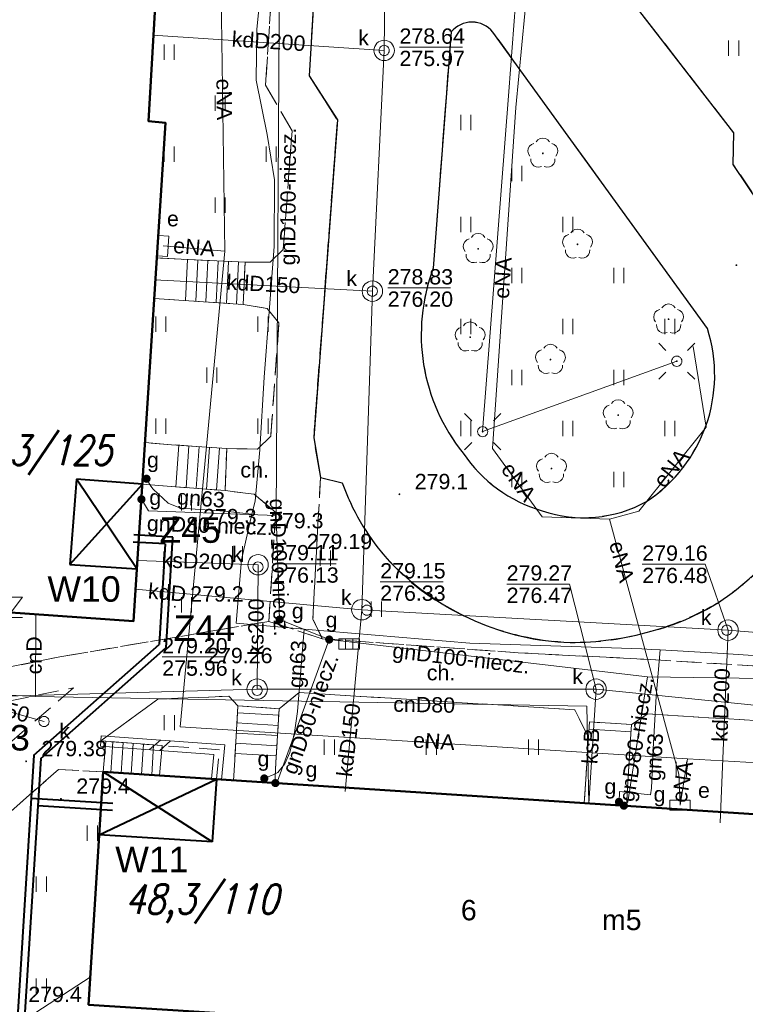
# Model space of a CAD drawing. Extents: x 0 to 6568752, y 0 to 5584302.
# Tile 55 of 74: x 6568411 to 6568446, y 5584114 to 5584162. Entities that reach past the tile are written whole.
import ezdxf
from ezdxf.enums import TextEntityAlignment as Align

# ---------------------------------------------------------------- set-up
doc = ezdxf.new("R2010")
doc.units = 0
doc.header["$PDSIZE"] = 0.75
for name, pattern in [('GAK', [3.5, 2, -0.7, 0.1, -0.7]), ('PRZER2-1', [1.5, 1, -0.5]), ('PRZER3-1', [2, 1.5, -0.5])]:
    doc.linetypes.add(name, pattern=pattern)
doc.layers.get('0').update_dxf_attribs({"linetype": 'CONTINUOUS'})
doc.layers.get('Defpoints').update_dxf_attribs({"linetype": 'CONTINUOUS'})
for name, color, linetype, lineweight in [('alarm', 51, 'CONTINUOUS', 50), ('EGBS', 7, 'CONTINUOUS', 18), ('EGBU', 7, 'CONTINUOUS', 50), ('EGBU_O', 7, 'CONTINUOUS', 50), ('GEPADR_O', 7, 'CONTINUOUS', 18), ('GEPPHC', 7, 'CONTINUOUS', 18), ('GUPPRZ_O', 7, 'CONTINUOUS', 18), ('OTDN', 7, 'CONTINUOUS', 18), ('OTKC', 7, 'CONTINUOUS', 18), ('OTKC_O', 7, 'CONTINUOUS', 18), ('OTKJ', 7, 'CONTINUOUS', 18), ('OTKK', 7, 'CONTINUOUS', 25), ('OTRN', 7, 'CONTINUOUS', 13), ('OTRN_O', 7, 'CONTINUOUS', 13), ('OTRS', 7, 'CONTINUOUS', 13), ('OTRS_O', 7, 'CONTINUOUS', 13), ('OTZT', 7, 'CONTINUOUS', 18), ('ramka sekcji', 7, 'CONTINUOUS', 18), ('siec', 7, 'GAK', 70), ('SUEO', 7, 'CONTINUOUS', 18), ('SUPK', 7, 'CONTINUOUS', 18), ('SUPW', 7, 'CONTINUOUS', 18), ('SUPW_O', 7, 'CONTINUOUS', 18)]:
    doc.layers.add(name, color=color, linetype=linetype, lineweight=lineweight)
for name, color, linetype, lineweight, true_color in [('OTZL', 7, 'CONTINUOUS', 18, 0x008000), ('SUCP', 7, 'CONTINUOUS', 18, 0xd200d2), ('SUCP_O', 7, 'CONTINUOUS', 18, 0xd200d2), ('SUEP', 1, 'CONTINUOUS', 18, 0xff0000), ('SUEP_O', 1, 'CONTINUOUS', 18, 0xff0000), ('SUES', 1, 'CONTINUOUS', 18, 0xff0000), ('SUES_O', 1, 'CONTINUOUS', 18, 0xff0000), ('SUGP', 7, 'CONTINUOUS', 18, 0xbfbf00), ('SUGP_O', 7, 'CONTINUOUS', 18, 0xbfbf00), ('SUGW', 7, 'CONTINUOUS', 18, 0xbfbf00), ('SUGW_O', 7, 'CONTINUOUS', 18, 0xbfbf00), ('SUKK', 7, 'CONTINUOUS', 18, 0x803300), ('SUKP', 7, 'CONTINUOUS', 18, 0x803300), ('SUKP_O', 7, 'CONTINUOUS', 18, 0x803300), ('SUKS', 7, 'CONTINUOUS', 18, 0x803300), ('SUKS_O', 7, 'CONTINUOUS', 18, 0x803300), ('SUTP', 7, 'CONTINUOUS', 18, 0xff9100)]:
    doc.layers.add(name, color=color, linetype=linetype, lineweight=lineweight, true_color=true_color)
doc.styles.add('Arial', font='arial.ttf')
doc.styles.add('GEO-INFO', font='arial.ttf')
doc.styles.add('UZBROJENIE', font='SIMPLEX.shx', dxfattribs={"width": 0.8, "oblique": 15.00003, "height": 0.9})
doc.dimstyles.get("Standard").update_dxf_attribs({"dimtxt": 0.18, "dimasz": 0.18, "dimexe": 0.18, "dimexo": 0.0625, "dimgap": 0.09, "dimtad": 0, "dimtih": 1, "dimtoh": 1, "dimdec": 4, "dimzin": 0, "dimdsep": 46, "dimtxsty": 'Standard', "dimcen": 0.09, "dimadec": 0, "dimazin": 0, "dimtfac": 1, "dimtdec": 4, "dimtofl": 0, "dimtmove": 0, "dimatfit": 3, "dimfxl": 0, "dimtolj": 1, "dimtzin": 0, "dimarcsym": 0})

# ---------------------------------------------------------------- blocks, each defined once
blk = doc.blocks.new('D_GSPRDL1')
blk.add_hatch(color=0).paths.add_polyline_path([(0, -0.045), (0.013906, -0.042798), (0.02645, -0.036406), (0.036406, -0.02645), (0.042798, -0.013906), (0.045, 0), (0.042798, 0.013906), (0.036406, 0.02645), (0.02645, 0.036406), (0.013906, 0.042798), (0, 0.045), (-0.013906, 0.042798), (-0.02645, 0.036406), (-0.036406, 0.02645), (-0.042798, 0.013906), (-0.045, 0), (-0.042798, -0.013906), (-0.036406, -0.02645), (-0.02645, -0.036406), (-0.013906, -0.042798)])
at = {"color": 0}
for points in [[(-0.324277, 0.563333), (-0.240553, 0.662679), (-0.127956, 0.727494), (0, 0.75), (0.127956, 0.727494), (0.240553, 0.662679), (0.324277, 0.563333)], [(-0.635969, -0.134326), (-0.70458, -0.024001), (-0.731429, 0.103115), (-0.713292, 0.231763), (-0.652348, 0.346501), (-0.55591, 0.433559), (-0.435555, 0.482485)], [(0.435555, 0.482485), (0.55591, 0.433559), (0.652348, 0.346501), (0.713292, 0.231763), (0.731429, 0.103115), (0.70458, -0.024001), (0.635969, -0.134326)], [(-0.068773, -0.646351), (-0.194901, -0.677512), (-0.324092, -0.663766), (-0.440839, -0.606763), (-0.531129, -0.513345), (-0.584125, -0.394725), (-0.593465, -0.265141)], [(0.593465, -0.265141), (0.584125, -0.394725), (0.531129, -0.513345), (0.440839, -0.606763), (0.324092, -0.663766), (0.194901, -0.677512), (0.068773, -0.646351)]]:
    blk.add_lwpolyline(points, dxfattribs=at)
blk = doc.blocks.new('D_GSPWPN1')
blk.add_hatch(color=0).paths.add_polyline_path([(-0.045, 0), (-0.043467, -0.011647), (-0.038971, -0.0225), (-0.03182, -0.03182), (-0.0225, -0.038971), (-0.011647, -0.043467), (0, -0.045), (0.011647, -0.043467), (0.0225, -0.038971), (0.03182, -0.03182), (0.038971, -0.0225), (0.043467, -0.011647), (0.045, 0), (0.043467, 0.011647), (0.038971, 0.0225), (0.03182, 0.03182), (0.0225, 0.038971), (0.011647, 0.043467), (0, 0.045), (-0.011647, 0.043467), (-0.0225, 0.038971), (-0.03182, 0.03182), (-0.038971, 0.0225), (-0.043467, 0.011647)])
blk = doc.blocks.new('D_GSPWPS1')
blk.add_hatch(color=0).paths.add_polyline_path([(-0.045, 0), (-0.043467, -0.011647), (-0.038971, -0.0225), (-0.03182, -0.03182), (-0.0225, -0.038971), (-0.011647, -0.043467), (0, -0.045), (0.011647, -0.043467), (0.0225, -0.038971), (0.03182, -0.03182), (0.038971, -0.0225), (0.043467, -0.011647), (0.045, 0), (0.043467, 0.011647), (0.038971, 0.0225), (0.03182, 0.03182), (0.0225, 0.038971), (0.011647, 0.043467), (0, 0.045), (-0.011647, 0.043467), (-0.0225, 0.038971), (-0.03182, 0.03182), (-0.038971, 0.0225), (-0.043467, 0.011647)])
blk = doc.blocks.new('D_GUPESE1')
at = {"color": 0}
blk.add_lwpolyline([(-0.5, -0.25), (-0.5, 0.25), (0.5, 0.25), (0.5, -0.25)], close=True, dxfattribs=at)
blk = doc.blocks.new('D_GUPIWZ1_1')
at = {"color": 0}
blk.add_lwpolyline([(0, 0.25), (0.064705, 0.241481), (0.125, 0.216506), (0.176777, 0.176777), (0.216506, 0.125), (0.241481, 0.064705), (0.25, 0), (0.241481, -0.064705), (0.216506, -0.125), (0.176777, -0.176777), (0.125, -0.216506), (0.064705, -0.241481), (0, -0.25), (-0.064705, -0.241481), (-0.125, -0.216506), (-0.176777, -0.176777), (-0.216506, -0.125), (-0.241481, -0.064705), (-0.25, 0), (-0.241481, 0.064705), (-0.216506, 0.125), (-0.176777, 0.176777), (-0.125, 0.216506), (-0.064705, 0.241481)], close=True, dxfattribs=at)
blk = doc.blocks.new('D_GUPKKS1')
at = {"color": 0}
blk.add_lwpolyline([(0.5, -0.25), (-0.5, -0.25), (-0.5, 0.25), (0.5, 0.25)], close=True, dxfattribs=at)
for points in [[(-0.175, -0.25), (-0.175, 0.25)], [(0.175, -0.25), (0.175, 0.25)]]:
    blk.add_lwpolyline(points, dxfattribs=at)
blk = doc.blocks.new('D_GUPKSD1_1')
at = {"color": 0}
blk.add_lwpolyline([(0, 0.25), (0.064705, 0.241481), (0.125, 0.216506), (0.176777, 0.176777), (0.216506, 0.125), (0.241481, 0.064705), (0.25, 0), (0.241481, -0.064705), (0.216506, -0.125), (0.176777, -0.176777), (0.125, -0.216506), (0.064705, -0.241481), (0, -0.25), (-0.064705, -0.241481), (-0.125, -0.216506), (-0.176777, -0.176777), (-0.216506, -0.125), (-0.241481, -0.064705), (-0.25, 0), (-0.241481, 0.064705), (-0.216506, 0.125), (-0.176777, 0.176777), (-0.125, 0.216506), (-0.064705, 0.241481)], close=True, dxfattribs=at)
blk = doc.blocks.new('D_GUPGZA1')
blk.add_hatch(color=0).paths.add_polyline_path([(-0.2, 0), (-0.193185, -0.051764), (-0.173205, -0.1), (-0.141421, -0.141421), (-0.1, -0.173205), (-0.051764, -0.193185), (0, -0.2), (0.051764, -0.193185), (0.1, -0.173205), (0.141421, -0.141421), (0.173205, -0.1), (0.193185, -0.051764), (0.2, 0), (0.193185, 0.051764), (0.173205, 0.1), (0.141421, 0.141421), (0.1, 0.173205), (0.051764, 0.193185), (0, 0.2), (-0.051764, 0.193185), (-0.1, 0.173205), (-0.141421, 0.141421), (-0.173205, 0.1), (-0.193185, 0.051764)])
blk = doc.blocks.new('D_GEPPHC1')
at = {"color": 0}
blk.add_lwpolyline([(-0.375, 0.5), (0.375, 0.5), (-0.375, -0.5), (0.375, -0.5)], dxfattribs=at)
blk = doc.blocks.new('D_ODTN_1')
at = {"color": 0}
for points in [[(-0.5, -0.25), (0, 0.25)], [(0, -0.25), (0.5, 0.25)]]:
    blk.add_lwpolyline(points, dxfattribs=at)
blk = doc.blocks.new('D_GSLDSO2')
at = {"color": 0}
blk.add_lwpolyline([(0, 0.25), (0, -0.25)], dxfattribs=at)
blk = doc.blocks.new('D_GUPELA2')
blk.add_hatch(color=0).paths.add_polyline_path([(-0.001087, 0.044987), (0.011881, 0.043403), (0.021281, 0.03965), (0.030065, 0.033482), (0.038133, 0.023893), (0.043117, 0.012881), (0.044986, 0.001113), (0.044323, -0.007777), (0.040557, -0.019497), (0.033417, -0.030138), (0.024849, -0.037517), (0.013788, -0.042836), (0.002013, -0.044955), (-0.00982, -0.043916), (-0.020466, -0.040077), (-0.029541, -0.033946), (-0.036867, -0.025804), (-0.04187, -0.01649), (-0.04461, -0.005909), (-0.044532, 0.006476), (-0.041285, 0.017903), (-0.034764, 0.028574), (-0.024479, 0.03776), (-0.013449, 0.042943)])
at = {"color": 0}
for points in [[(-0.883883, 0.883883), (-0.53033, 0.53033)], [(0.883883, 0.883883), (0.53033, 0.53033)], [(-0.883883, -0.883883), (-0.53033, -0.53033)], [(0.883883, -0.883883), (0.53033, -0.53033)]]:
    blk.add_lwpolyline(points, dxfattribs=at)
blk = doc.blocks.new('D_GUPELA1')
at = {"color": 0}
blk.add_lwpolyline([(0, 0.25), (0.064705, 0.241481), (0.125, 0.216506), (0.176777, 0.176777), (0.216506, 0.125), (0.241481, 0.064705), (0.25, 0), (0.241481, -0.064705), (0.216506, -0.125), (0.176777, -0.176777), (0.125, -0.216506), (0.064705, -0.241481), (0, -0.25), (-0.064705, -0.241481), (-0.125, -0.216506), (-0.176777, -0.176777), (-0.216506, -0.125), (-0.241481, -0.064705), (-0.25, 0), (-0.241481, 0.064705), (-0.216506, 0.125), (-0.176777, 0.176777), (-0.125, 0.216506), (-0.064705, 0.241481)], close=True, dxfattribs=at)
blk = doc.blocks.new('D_GSSUTR1')
at = {"color": 0}
for points in [[(-0.25666, 0.36165), (-0.25666, -0.38835)], [(0.24334, -0.38835), (0.24334, 0.36165)]]:
    blk.add_lwpolyline(points, dxfattribs=at)
blk = doc.blocks.new('*D45')
at = {"layer": 'Defpoints', "color": 0}
for p in [(6568647.5, 5584150), (6568650, 5584150), (0, 0)]:
    blk.add_point(p, dxfattribs=at)
at = {"layer": 'ramka sekcji', "color": 0, "lineweight": -2}
blk.add_line((6568649.938, 5584150), (6568647.5, 5584150), dxfattribs=at)
at = {"layer": 'ramka sekcji', "color": 0, "insert": (6568644.106, 5584150), "char_height": 0.75, "attachment_point": 5, "style": 'GEO-INFO'}
blk.add_mtext('\\A1;5584150.0000', dxfattribs=at)
blk = doc.blocks.new('*D46')
at = {"layer": 'Defpoints', "color": 0}
for p in [(6568650, 5584152.5), (6568650, 5584150), (0, 0)]:
    blk.add_point(p, dxfattribs=at)
at = {"layer": 'ramka sekcji', "color": 0, "lineweight": -2}
blk.add_line((6568650, 5584150.062), (6568650, 5584152.5), dxfattribs=at)
at = {"layer": 'ramka sekcji', "color": 0, "insert": (6568650, 5584155.896), "char_height": 0.75, "attachment_point": 5, "rotation": 90, "style": 'GEO-INFO'}
blk.add_mtext('\\A1;6568650.0000', dxfattribs=at)

msp = doc.modelspace()

# ---------------------------------------------------------------- linework, layer by layer
at = {"layer": 'EGBS', "linetype": 'Continuous', "lineweight": 18, "elevation": 10.18}
for points in [[(6568421.88, 5584147.87), (6568421.97, 5584149.94), (6568418.83, 5584150.09), (6568417.64733, 5584150.16081), (6568417.5202, 5584148.17001), (6568418.73, 5584148.09)], [(6568420.99, 5584138.75), (6568421.07, 5584140.81), (6568418.37, 5584141), (6568417.06875, 5584141.10014), (6568416.93848, 5584139.06003), (6568418.16, 5584138.96)], [(6568421.62, 5584128.2), (6568423.64, 5584128.06), (6568423.48, 5584125.42), (6568423.4205, 5584124.41527), (6568421.39989, 5584124.5463), (6568421.46, 5584125.53)], [(6568438.85, 5584127.41), (6568440.91, 5584127.28), (6568440.86, 5584126.56), (6568440.73, 5584124.48), (6568440.66126, 5584123.29731), (6568438.57906, 5584123.43233), (6568438.66, 5584124.61), (6568438.79, 5584126.67)], [(6568417.9, 5584126.25), (6568417.77026, 5584124.78166), (6568415.02, 5584124.96), (6568415.15, 5584126.46)]]:
    msp.add_lwpolyline(points, close=True, dxfattribs=at)
for points in [[(6568419.15142, 5584150.07465), (6568419.05553, 5584148.06726)], [(6568419.65085, 5584150.05079), (6568419.55444, 5584148.03242)], [(6568420.15028, 5584150.02693), (6568420.05334, 5584147.99758)], [(6568420.64972, 5584150.00307), (6568420.55225, 5584147.96273)], [(6568421.14915, 5584149.97921), (6568421.05115, 5584147.92789)], [(6568421.64858, 5584149.95535), (6568421.55006, 5584147.89304)], [(6568418.72247, 5584140.9752), (6568418.57847, 5584138.92895)], [(6568419.22123, 5584140.9401), (6568419.0771, 5584138.89195)], [(6568419.72, 5584140.905), (6568419.57574, 5584138.85495)], [(6568420.21877, 5584140.8699), (6568420.07437, 5584138.81794)], [(6568420.71753, 5584140.8348), (6568420.573, 5584138.78094)], [(6568423.6205, 5584127.73817), (6568421.59966, 5584127.86064)], [(6568423.59025, 5584127.23908), (6568421.56976, 5584127.36154)], [(6568440.885, 5584126.92), (6568438.82189, 5584127.06327)], [(6568423.56, 5584126.74), (6568421.53985, 5584126.86243)], [(6568415.39723, 5584124.93554), (6568415.49437, 5584126.4337)], [(6568415.89618, 5584124.90318), (6568415.99296, 5584126.39563)], [(6568416.39513, 5584124.87083), (6568416.49154, 5584126.35756)], [(6568416.89408, 5584124.83848), (6568416.99012, 5584126.31948)], [(6568417.39304, 5584124.80612), (6568417.4887, 5584126.28141)], [(6568423.52975, 5584126.24092), (6568421.50994, 5584126.36333)], [(6568423.4995, 5584125.74183), (6568421.48003, 5584125.86422)]]:
    msp.add_lwpolyline(points, dxfattribs=at)
at = {"layer": 'EGBU', "linetype": 'Continuous', "lineweight": 50, "elevation": 10.18}
for points in [[(6568408.12, 5584194.31), (6568419.37, 5584193.7), (6568417.24, 5584156.85), (6568418.07, 5584156.78), (6568416.51, 5584132.35), (6568404.91, 5584133.16), (6568406.56, 5584157.63), (6568405.46, 5584157.66)], [(6568449.28, 5584120.19), (6568466.55, 5584119.12), (6568465.73, 5584107.6), (6568448.69, 5584108.65), (6568448.87, 5584111.35), (6568414.3, 5584113.55), (6568415.02, 5584124.96), (6568449.41, 5584122.73)]]:
    msp.add_lwpolyline(points, close=True, dxfattribs=at)
at = {"layer": 'GUPPRZ_O', "linetype": 'Continuous', "lineweight": 13, "elevation": 10.8, "flags": 128}
for points in [[(6568429.53474, 5584160.48071), (6568432.61474, 5584160.48071)], [(6568428.95677, 5584148.6824), (6568432.03677, 5584148.6824)], [(6568423.35067, 5584135.15916), (6568426.43067, 5584135.15916)], [(6568445.63221, 5584131.90911), (6568444.51067, 5584135.13918), (6568441.43067, 5584135.13918)], [(6568428.58976, 5584134.27036), (6568431.66976, 5584134.27036)], [(6568439.16401, 5584129.01816), (6568437.86615, 5584134.16442), (6568434.78615, 5584134.16442)], [(6568417.91128, 5584130.59723), (6568420.99128, 5584130.59723)]]:
    msp.add_lwpolyline(points, dxfattribs=at)
at = {"layer": 'OTDN', "linetype": 'Continuous', "lineweight": 18, "elevation": 10.18}
for points in [[(6568414.91845, 5584126.72932), (6568420.98327, 5584126.28046), (6568420.81967, 5584124.57617)], [(6568414.88155, 5584126.23068), (6568420.43673, 5584125.81954), (6568420.32196, 5584124.62395)]]:
    msp.add_lwpolyline(points, dxfattribs=at)
at = {"layer": 'OTKC', "linetype": 'PRZER2-1', "lineweight": 18, "elevation": 10.18}
for points in [[(6568426.59, 5584183.83), (6568425.11, 5584159.08), (6568426.49, 5584156.92), (6568425.33, 5584141.34), (6568425.66, 5584139.39), (6568425.54, 5584137.08), (6568425.29, 5584132.45), (6568425.75, 5584131.49), (6568423.13, 5584132.34), (6568423.47, 5584137.68), (6568422.42, 5584138.57), (6568420.99, 5584138.75), (6568421.07, 5584140.81), (6568422.57, 5584140.78), (6568423.23, 5584141.41), (6568423.63, 5584146.98), (6568423.05, 5584147.67), (6568421.88, 5584147.87), (6568421.97, 5584149.94), (6568423.2, 5584149.95), (6568423.84, 5584150.56), (6568424.27, 5584156.38), (6568422.97, 5584158.63), (6568423.36, 5584164.5)], [(6568393.35, 5584126.66), (6568412.9, 5584130.6), (6568423.13, 5584132.34), (6568425.75, 5584131.49), (6568435.35, 5584130.8), (6568441.83, 5584130.47), (6568469.55, 5584128.76), (6568471.53, 5584130.13), (6568472.49, 5584131.76), (6568475.33, 5584135.1), (6568477.92, 5584134.87), (6568476.86, 5584117.88), (6568476.52, 5584112.51), (6568475.6, 5584099.68), (6568476.34, 5584098.98), (6568490.73, 5584112.75), (6568493.47, 5584112.5), (6568493.29, 5584110.18), (6568493.54, 5584110.16), (6568493.31, 5584108.77), (6568492.58, 5584108.67), (6568489.26, 5584077.14)], [(6568474.7, 5584123.83), (6568473.49, 5584125.74), (6568458.66, 5584126.8), (6568458.04, 5584125.93), (6568457.94, 5584123.35), (6568455.93, 5584123.49), (6568456.03, 5584126.25), (6568455.4, 5584126.96), (6568441.7, 5584127.8), (6568440.91, 5584127.28), (6568438.85, 5584127.41), (6568438.79, 5584126.67), (6568438.12, 5584128.01), (6568424.62, 5584128.85), (6568423.64, 5584128.06), (6568421.62, 5584128.2), (6568421.17, 5584128.67), (6568417.7, 5584128.53), (6568414.9, 5584126.48), (6568415.15, 5584126.46), (6568415.02, 5584124.96), (6568412.83, 5584125.08), (6568406.96, 5584119.93)]]:
    msp.add_lwpolyline(points, dxfattribs=at)
msp.add_lwpolyline([(6568413.57, 5584129.08), (6568385.38, 5584104.87), (6568386.76, 5584125.84), (6568392.74, 5584124.86)], close=True, dxfattribs=at)
at = {"layer": 'OTKJ', "linetype": 'PRZER3-1', "lineweight": 18, "elevation": 10.18}
msp.add_lwpolyline([(6568441.31, 5584162.24), (6568445.91, 5584156.29), (6568445.89, 5584154.74), (6568448.46, 5584150.9, -0.08767072), (6568450.35, 5584147.3, -0.11854254), (6568450.7, 5584141.59, -0.11667863), (6568448.32, 5584136.22, -0.0950463), (6568445.16, 5584133.27, -0.0630929), (6568441.87, 5584131.86, -0.08233911), (6568437.89, 5584131.31, -0.09394736), (6568433.22, 5584132.37, -0.21417363), (6568426.73, 5584139.13), (6568425.66, 5584139.39), (6568425.33, 5584141.34), (6568426.49, 5584156.92), (6568425.11, 5584159.08), (6568426.59, 5584183.83, 0.11287618)], format="xyb", dxfattribs=at)
msp.add_lwpolyline([(6568432.06, 5584161.23), (6568431.19, 5584149.65, 0.26522018), (6568432.65, 5584140.59, 0.17554007), (6568436.53, 5584137.76, 0.2125332), (6568441.64, 5584138.22, 0.33717254), (6568444.62, 5584146.69), (6568434.11, 5584161.22, 0.47621467)], format="xyb", close=True, dxfattribs=at)
at = {"layer": 'OTKK', "linetype": 'Continuous', "lineweight": 25, "elevation": 10.18}
msp.add_lwpolyline([(6568426.59, 5584183.83), (6568425.11, 5584159.08), (6568426.49, 5584156.92), (6568425.33, 5584141.34), (6568425.66, 5584139.39), (6568426.73, 5584139.13, 0.09173005), (6568428.82, 5584135.53, 0.1065408), (6568433.22, 5584132.37, 0.09842227), (6568437.89, 5584131.31, 0.07089431), (6568441.87, 5584131.86, 0.07847387), (6568445.16, 5584133.27, 0.0853365), (6568448.32, 5584136.22, 0.12180849), (6568450.7, 5584141.59, 0.21430713), (6568448.46, 5584150.9), (6568445.89, 5584154.74), (6568445.91, 5584156.29), (6568441.31, 5584162.24)], format="xyb", dxfattribs=at)
msp.add_lwpolyline([(6568432.06, 5584161.23), (6568431.19, 5584149.65, 0.26522018), (6568432.65, 5584140.59, 0.17554007), (6568436.53, 5584137.76, 0.2125332), (6568441.64, 5584138.22, 0.33717254), (6568444.62, 5584146.69), (6568434.11, 5584161.22, 0.47621467)], format="xyb", close=True, dxfattribs=at)
at = {"layer": 'OTZT', "color": 7, "linetype": 'PRZER2-1', "lineweight": 18, "elevation": 10.1}
for points in [[(6568471.53, 5584130.13), (6568469.55, 5584128.76), (6568441.83, 5584130.47), (6568435.35, 5584130.8), (6568425.75, 5584131.49), (6568425.29, 5584132.45), (6568425.54, 5584137.08), (6568425.66, 5584139.39), (6568426.73, 5584139.13, 0.09173005), (6568428.82, 5584135.53, 0.1065408), (6568433.22, 5584132.37, 0.09842227), (6568437.89, 5584131.31, 0.07089431), (6568441.87, 5584131.86, 0.07847387), (6568445.16, 5584133.27, 0.0853365), (6568448.32, 5584136.22, 0.12180849), (6568450.7, 5584141.59, 0.21430713), (6568448.46, 5584150.9), (6568445.89, 5584154.74), (6568445.91, 5584156.29), (6568441.31, 5584162.24), (6568439.02, 5584162.95), (6568434.84, 5584168.25), (6568435.75, 5584181.1), (6568437.76, 5584180.94)], [(6568432.06, 5584161.23), (6568431.19, 5584149.65, 0.26522018), (6568432.65, 5584140.59, 0.17554007), (6568436.53, 5584137.76, 0.2125332), (6568441.64, 5584138.22, 0.33717254), (6568444.62, 5584146.69), (6568434.11, 5584161.22, 0.47621467)]]:
    msp.add_lwpolyline(points, format="xyb", close=True, dxfattribs=at)
for points in [[(6568417.77345, 5584165.66987), (6568418.82, 5584165.63), (6568421.93, 5584165.45), (6568422.87, 5584165.31), (6568423.36, 5584164.5), (6568422.97, 5584158.63), (6568424.27, 5584156.38), (6568423.84, 5584150.56), (6568423.2, 5584149.95), (6568421.97, 5584149.94), (6568418.83, 5584150.09), (6568417.64733, 5584150.16081), (6568418.07, 5584156.78), (6568417.24, 5584156.85)], [(6568417.5202, 5584148.17001), (6568418.73, 5584148.09), (6568421.88, 5584147.87), (6568423.05, 5584147.67), (6568423.63, 5584146.98), (6568423.23, 5584141.41), (6568422.57, 5584140.78), (6568421.07, 5584140.81), (6568418.37, 5584141), (6568417.06875, 5584141.10014)], [(6568413.57, 5584129.08), (6568385.38, 5584104.87), (6568386.76, 5584125.84), (6568392.74, 5584124.86)], [(6568415.15, 5584126.46), (6568414.9, 5584126.48), (6568417.7, 5584128.53), (6568421.17, 5584128.67), (6568421.62, 5584128.2), (6568421.46, 5584125.53), (6568421.39989, 5584124.5463), (6568420.57082, 5584124.60006), (6568420.71, 5584126.05), (6568417.9, 5584126.25)], [(6568423.4205, 5584124.41527), (6568423.48, 5584125.42), (6568423.64, 5584128.06), (6568424.62, 5584128.85), (6568438.12, 5584128.01), (6568438.79, 5584126.67), (6568438.66, 5584124.61), (6568438.57906, 5584123.43233)], [(6568440.66126, 5584123.29731), (6568440.73, 5584124.48), (6568440.86, 5584126.56), (6568440.91, 5584127.28), (6568441.7, 5584127.8), (6568455.4, 5584126.96), (6568456.03, 5584126.25), (6568455.93, 5584123.49), (6568455.81, 5584120.9), (6568455.73842, 5584119.78985), (6568449.28, 5584120.19), (6568449.41, 5584122.73)]]:
    msp.add_lwpolyline(points, close=True, dxfattribs=at)
for points in [[(6568404.91, 5584133.16), (6568416.51, 5584132.35), (6568416.93848, 5584139.06003), (6568418.16, 5584138.96), (6568420.99, 5584138.75), (6568422.42, 5584138.57), (6568423.47, 5584137.68), (6568423.13, 5584132.34), (6568412.9, 5584130.6), (6568393.35, 5584126.66)], [(6568406.96, 5584119.93), (6568412.83, 5584125.08), (6568415.02, 5584124.96), (6568414.3, 5584113.55)]]:
    msp.add_lwpolyline(points, dxfattribs=at)
at = {"layer": 'siec', "linetype": 'ByBlock', "lineweight": 40}
for p, q in [((6568413.71774, 5584139.31714), (6568413.38301, 5584135.12398)), ((6568416.93848, 5584139.06003), (6568413.71774, 5584139.31714)), ((6568416.67372, 5584134.91385), (6568413.71774, 5584139.31714)), ((6568413.38301, 5584135.12398), (6568416.93848, 5584139.06003)), ((6568418.05267, 5584136.13263), (6568416.49004, 5584136.22783)), ((6568418.42331, 5584136.4607), (6568416.51132, 5584136.57719)), ((6568418.42065, 5584136.46086), (6568418.09315, 5584131.04166)), ((6568418.05267, 5584136.13263), (6568417.75261, 5584131.2077)), ((6568413.38301, 5584135.12398), (6568416.67372, 5584134.91385)), ((6568411.62505, 5584125.78666), (6568417.75261, 5584131.2077)), ((6568411.96032, 5584125.61597), (6568418.09315, 5584131.04166)), ((6568411.62505, 5584125.78666), (6568409.60787, 5584093.67013)), ((6568411.96032, 5584125.61597), (6568409.97475, 5584094.00256)), ((6568414.82529, 5584121.87431), (6568420.57082, 5584124.60006)), ((6568420.3501, 5584121.52568), (6568415.02, 5584124.96)), ((6568420.57082, 5584124.60006), (6568420.3501, 5584121.52568)), ((6568415.49676, 5584123.41218), (6568411.49171, 5584123.66373)), ((6568415.47482, 5584123.06287), (6568411.81441, 5584123.29277)), ((6568420.3501, 5584121.52568), (6568414.82529, 5584121.87431))]:
    msp.add_line(p, q, dxfattribs=at)
at = {"layer": 'SUCP', "linetype": 'Continuous', "lineweight": 18, "elevation": 10.14}
for points in [[(6568411.70617, 5584128.6601), (6568411.71679, 5584132.6847)], [(6568411.70617, 5584128.6601), (6568407.88184, 5584128.85141), (6568408.07884, 5584130.32125), (6568388.7126, 5584131.32818), (6568387.91932, 5584124.66078), (6568375.11821, 5584123.70872), (6568373.90393, 5584116.85071), (6568371.61582, 5584116.91333)], [(6568411.70617, 5584128.6601), (6568438.71867, 5584128.1766), (6568438.81509, 5584123.41702)]]:
    msp.add_lwpolyline(points, dxfattribs=at)
at = {"layer": 'SUEP', "linetype": 'Continuous', "lineweight": 18, "elevation": 10.14}
for points in [[(6568437.44292, 5584180.58466), (6568435.23993, 5584157.53449), (6568434.09548, 5584140.80846), (6568436.51883, 5584137.45942), (6568439.82046, 5584137.35195)], [(6568436.53, 5584179.9), (6568434.89, 5584158.32), (6568433.61, 5584141.64), (6568443.12, 5584145.09)], [(6568420.75786, 5584165.3685), (6568420.97982, 5584150.48021)], [(6568420.97982, 5584150.48021), (6568417.95, 5584150.74)], [(6568420.97982, 5584150.48021), (6568418.79018, 5584127.1702), (6568443.65225, 5584125.60042)], [(6568439.82046, 5584137.35195), (6568441.25556, 5584137.74048), (6568444.56265, 5584141.86341), (6568443.92165, 5584145.81545)], [(6568439.82046, 5584137.35195), (6568443.22196, 5584124.84482), (6568443.28, 5584123.33)], [(6568443.65225, 5584125.60042), (6568443.28, 5584123.33)], [(6568443.65225, 5584125.60042), (6568455.08447, 5584124.95067), (6568467.94072, 5584120.1213), (6568467.86492, 5584111.3132), (6568468.91648, 5584111.22184), (6568469.64956, 5584113.15943), (6568480.30241, 5584111.9136), (6568488.37475, 5584111.7786), (6568495.46762, 5584111.36396), (6568497.43263, 5584111.14226)]]:
    msp.add_lwpolyline(points, dxfattribs=at)
at = {"layer": 'SUGP', "linetype": 'Continuous', "lineweight": 18, "elevation": 10.14}
for points in [[(6568424.22, 5584184.8), (6568423.76, 5584179.29), (6568423.11, 5584168.38), (6568422.82, 5584164.14), (6568422.54, 5584161.36), (6568422.51, 5584158.86), (6568423.05, 5584156.21), (6568423.41, 5584153.99), (6568423.39, 5584150.71), (6568422.91, 5584144.31), (6568422.69, 5584140.74), (6568422.47, 5584138.23), (6568422.3, 5584137.59), (6568421.79, 5584135.36), (6568421.54, 5584132.26), (6568424.86, 5584131.95), (6568432.98, 5584131.27), (6568441.41, 5584131), (6568441.9, 5584130.96), (6568442.31, 5584130.95), (6568445.39, 5584130.76), (6568457.36, 5584129.97), (6568458.83, 5584129.82)], [(6568424.57, 5584184.11), (6568424.58, 5584183.64), (6568423.87239, 5584179.17103), (6568423.66643, 5584167.2195), (6568423.49403, 5584137.53511), (6568423.66, 5584132.43)], [(6568417.35, 5584138.97), (6568417.14, 5584139.33)], [(6568422.3, 5584137.59), (6568420.98, 5584137.74), (6568418.81, 5584137.89), (6568418.2, 5584138.14), (6568417.46, 5584138.82), (6568417.35, 5584138.97)], [(6568423.49403, 5584137.53511), (6568417.2449, 5584137.75356), (6568416.89142, 5584138.32313)], [(6568423.66, 5584132.43), (6568426.09, 5584131.45)], [(6568424.86, 5584131.95), (6568424.54, 5584127.93), (6568424.39, 5584126.9), (6568424.16, 5584125.92), (6568423.91, 5584125.35), (6568423.57, 5584124.93), (6568423.38, 5584124.83)], [(6568426.09, 5584131.45), (6568423.56209, 5584124.50025), (6568423.45433, 5584124.41308)], [(6568426.09, 5584131.45), (6568441.69331, 5584129.6251), (6568458.55, 5584129.38)], [(6568442.31, 5584130.95), (6568442.11, 5584128.66), (6568441.97, 5584126.1), (6568441.88, 5584124.17)], [(6568441.69331, 5584129.6251), (6568440.72689, 5584123.48689), (6568440.52942, 5584123.30586)], [(6568423.38, 5584124.83), (6568422.91, 5584124.64)], [(6568441.88, 5584124.17), (6568441.84, 5584123.84), (6568440.32, 5584124), (6568440.29, 5584123.49)]]:
    msp.add_lwpolyline(points, dxfattribs=at)
at = {"layer": 'SUKP', "linetype": 'Continuous', "lineweight": 18, "elevation": 10.14}
for points in [[(6568445.63221, 5584131.90911), (6568427.68959, 5584132.91239), (6568428.20677, 5584148.52686), (6568428.78474, 5584160.32517), (6568429.02792, 5584181.22102)], [(6568417.45037, 5584161.06779), (6568428.78474, 5584160.32517)], [(6568417.53121, 5584149.07466), (6568428.20677, 5584148.52686)], [(6568416.69942, 5584135.31634), (6568422.60628, 5584135.11348)], [(6568422.60628, 5584135.11348), (6568422.56041, 5584129.02113)], [(6568416.58789, 5584133.91263), (6568427.68959, 5584132.91239)], [(6568426.87866, 5584123.99283), (6568427.68959, 5584132.91239)], [(6568445.25156, 5584122.471), (6568445.63221, 5584131.90911)], [(6568463.08995, 5584130.47681), (6568445.63221, 5584131.90911)], [(6568503.66204, 5584115.95698), (6568495.58998, 5584114.56325), (6568478.41041, 5584115.94153), (6568469.9913, 5584130.11594), (6568456.60287, 5584127.2528), (6568439.16401, 5584129.01816), (6568422.56041, 5584129.02113), (6568407.91032, 5584128.61621), (6568388.43, 5584114.48)], [(6568439.16401, 5584129.01816), (6568438.81509, 5584123.41702)], [(6568412.12, 5584127.43), (6568407.91032, 5584128.61621)]]:
    msp.add_lwpolyline(points, dxfattribs=at)
at = {"layer": 'SUPK', "linetype": 'Continuous', "lineweight": 18, "elevation": 10.14}
for points in [[(6568428.78474, 5584159.82517, -1), (6568428.78474, 5584160.82517, -1)], [(6568428.20677, 5584148.02686, -1), (6568428.20677, 5584149.02686, -1)], [(6568422.60628, 5584134.61348, -1), (6568422.60628, 5584135.61348, -1)], [(6568427.68959, 5584132.41239, -1), (6568427.68959, 5584133.41239, -1)], [(6568445.63221, 5584131.40911, -1), (6568445.63221, 5584132.40911, -1)], [(6568422.56041, 5584128.52113, -1), (6568422.56041, 5584129.52113, -1)], [(6568439.16401, 5584128.51816, -1), (6568439.16401, 5584129.51816, -1)]]:
    msp.add_lwpolyline(points, format="xyb", close=True, dxfattribs=at)
at = {"layer": 'SUTP', "linetype": 'Continuous', "lineweight": 18, "elevation": 10.14}
msp.add_lwpolyline([(6568403.06601, 5584107.54707), (6568414.38483, 5584114.89437)], dxfattribs=at)

# ---------------------------------------------------------------- block references
at = {"layer": 'GEPPHC', "linetype": 'Continuous', "lineweight": 18}
msp.add_blockref('D_GEPPHC1', (6568410.68395, 5584133.02605, 10.24), dxfattribs=at)
at = {"layer": 'OTDN', "linetype": 'Continuous', "lineweight": 18}
for name, p, rotation in [('D_GSLDSO2', (6568414.9, 5584126.48, 10.18), 355.767237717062), ('D_ODTN_1', (6568417.805, 5584126.265, 10.18), 355.767237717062), ('D_ODTN_1', (6568417.805, 5584126.265, 10.18), 355.767237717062), ('D_GSLDSO2', (6568420.57082, 5584124.60006, 10.18), 264.5167830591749)]:
    msp.add_blockref(name, p, dxfattribs=dict(at, rotation=rotation))
at = {"layer": 'OTRN', "linetype": 'Continuous', "lineweight": 13}
for p in [(6568446.04, 5584149.8, 10.08), (6568429.53, 5584138.57, 10.08), (6568419.16, 5584136.85, 10.08), (6568422.44, 5584136.65, 10.08), (6568418.53, 5584133.06, 10.08), (6568412.95, 5584123.64, 10.08)]:
    msp.add_blockref('D_GSPWPN1', p, dxfattribs=at)
at = {"layer": 'OTRS', "linetype": 'Continuous', "lineweight": 13}
for p in [(6568424.24, 5584135.63, 10.08), (6568419.36, 5584130.04, 10.08), (6568411.24, 5584125.48, 10.08)]:
    msp.add_blockref('D_GSPWPS1', p, dxfattribs=at)
at = {"layer": 'OTZL', "linetype": 'Continuous', "lineweight": 18}
for p in [(6568436.56, 5584155.28, 10.12), (6568433.39, 5584150.6, 10.12), (6568438.26, 5584150.82, 10.12), (6568442.72, 5584147.15, 10.12), (6568433, 5584146.27, 10.12), (6568436.93, 5584145.17, 10.12), (6568440.25, 5584142.45, 10.12), (6568436.98, 5584139.83, 10.12)]:
    msp.add_blockref('D_GSPRDL1', p, dxfattribs=at)
at = {"layer": 'OTZT', "color": 7, "linetype": 'Continuous', "lineweight": 18}
for p in [(6568445.91, 5584160.44541, 10.1), (6568418.255, 5584160.25802, 10.1), (6568420.755, 5584157.75802, 10.1), (6568432.78944, 5584156.80161, 10.1), (6568418.255, 5584155.25802, 10.1), (6568423.255, 5584155.25802, 10.1), (6568435.28944, 5584154.30161, 10.1), (6568420.755, 5584152.75802, 10.1), (6568432.78944, 5584151.80161, 10.1), (6568437.78944, 5584151.80161, 10.1), (6568435.28944, 5584149.30161, 10.1), (6568440.28944, 5584149.30161, 10.1), (6568417.84937, 5584146.91881, 10.1), (6568422.84937, 5584146.91881, 10.1), (6568432.78944, 5584146.80161, 10.1), (6568437.78944, 5584146.80161, 10.1), (6568442.78944, 5584146.80161, 10.1), (6568420.34937, 5584144.41881, 10.1), (6568435.28944, 5584144.30161, 10.1), (6568440.28944, 5584144.30161, 10.1), (6568417.84937, 5584141.91881, 10.1), (6568422.84937, 5584141.91881, 10.1), (6568432.78944, 5584141.80161, 10.1), (6568437.78944, 5584141.80161, 10.1), (6568442.78944, 5584141.80161, 10.1), (6568435.28944, 5584139.30161, 10.1), (6568440.28944, 5584139.30161, 10.1), (6568419.105, 5584138.16052, 10.1), (6568421.605, 5584135.66052, 10.1), (6568425.91, 5584135.44541, 10.1), (6568419.105, 5584133.16052, 10.1), (6568428.41, 5584132.94541, 10.1), (6568418.26, 5584127.38849, 10.1), (6568426.10525, 5584126.18172, 10.1), (6568431.10525, 5584126.18172, 10.1), (6568436.10525, 5584126.18172, 10.1), (6568443.34563, 5584125.09577, 10.1), (6568414.49, 5584121.9784, 10.1), (6568411.99, 5584119.4784, 10.1), (6568411.99, 5584114.4784, 10.1)]:
    msp.add_blockref('D_GSSUTR1', p, dxfattribs=at)
at = {"layer": 'SUEO', "linetype": 'Continuous', "lineweight": 18}
for name, p in [('D_GUPELA2', (6568443.12, 5584145.09, 10.15)), ('D_GUPELA1', (6568443.12, 5584145.09, 10.16)), ('D_GUPELA2', (6568433.61, 5584141.64, 10.15)), ('D_GUPELA1', (6568433.61, 5584141.64, 10.16))]:
    msp.add_blockref(name, p, dxfattribs=at)
at = {"layer": 'SUES', "linetype": 'Continuous', "lineweight": 18, "rotation": 86.61233477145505}
msp.add_blockref('D_GUPESE1', (6568417.95, 5584150.74, 10.16), dxfattribs=at)
at = {"layer": 'SUES', "linetype": 'Continuous', "lineweight": 18}
msp.add_blockref('D_GUPESE1', (6568443.28, 5584123.33, 10.16), dxfattribs=at)
at = {"layer": 'SUGW', "linetype": 'Continuous', "lineweight": 18}
for p in [(6568417.14, 5584139.33, 10.16), (6568416.89142, 5584138.32313, 10.16), (6568423.66, 5584132.43, 10.16), (6568426.09, 5584131.45, 10.16), (6568422.91, 5584124.64, 10.16), (6568423.45433, 5584124.41308, 10.16), (6568440.29, 5584123.49, 10.16), (6568440.52942, 5584123.30586, 10.16)]:
    msp.add_blockref('D_GUPGZA1', p, dxfattribs=at)
at = {"layer": 'SUKK', "linetype": 'Continuous', "lineweight": 18}
msp.add_blockref('D_GUPKKS1', (6568427.07, 5584131.23, 10.16), dxfattribs=at)
at = {"layer": 'SUKS', "linetype": 'Continuous', "lineweight": 18}
msp.add_blockref('D_GUPKSD1_1', (6568412.12, 5584127.43, 10.16), dxfattribs=at)
at = {"layer": 'SUPW', "linetype": 'Continuous', "lineweight": 18}
for p in [(6568428.78474, 5584160.32517, 10.18), (6568428.20677, 5584148.52686, 10.18), (6568422.60067, 5584135.00362, 10.18), (6568427.93827, 5584132.89226, 10.18), (6568445.57221, 5584131.90946, 10.18), (6568422.56, 5584128.96, 10.18), (6568439.27903, 5584129.01814, 10.18)]:
    msp.add_blockref('D_GUPIWZ1_1', p, dxfattribs=at)

# ---------------------------------------------------------------- texts
at = {"layer": 'alarm', "color": 0, "lineweight": 30, "style": 'UZBROJENIE', "oblique": 15.00003, "width": 0.8}
for s, p in [('60,3/125', (6568407.93649, 5584140.0032)), ('48,3/110', (6568416.08312, 5584118.00939))]:
    msp.add_text(s, height=1.44, dxfattribs=at).set_placement(p)
at = {"layer": 'alarm', "color": 0, "linetype": 'Continuous', "lineweight": 30, "style": 'GEO-INFO'}
for s, p in [('Z45', (6568419.27952, 5584136.80611, 0.62)), ('W10', (6568414.08031, 5584133.92917, 0.62)), ('Z44', (6568419.97519, 5584132.00845, 10.8)), ('Z43', (6568409.9191, 5584126.63505, 10.8)), ('W11', (6568417.40356, 5584120.6694, 0.62))]:
    msp.add_text(s, height=1.25, dxfattribs=at).set_placement(p, align=Align.MIDDLE)
at = {"layer": 'EGBU_O', "linetype": 'Continuous', "lineweight": 0, "style": 'Arial'}
msp.add_text('m5', height=1, dxfattribs=at).set_placement((6568440.425, 5584117.20659, 10.8), align=Align.CENTER)
at = {"layer": 'GEPADR_O', "linetype": 'Continuous', "lineweight": 0, "style": 'Arial'}
msp.add_text('6', height=1, dxfattribs=at).set_placement((6568432.54164, 5584117.68693, 10.8))
at = {"layer": 'GUPPRZ_O', "linetype": 'Continuous', "lineweight": 0, "style": 'Arial'}
for s, p in [('278.64', (6568429.53474, 5584160.65321, 10.8)), ('275.97', (6568429.53474, 5584159.55821, 10.8)), ('278.83', (6568428.95677, 5584148.8549, 10.8)), ('276.20', (6568428.95677, 5584147.7599, 10.8)), ('279.11', (6568423.35067, 5584135.33166, 10.8)), ('279.16', (6568441.43067, 5584135.31168, 10.8)), ('279.15', (6568428.58976, 5584134.44286, 10.8)), ('276.13', (6568423.35067, 5584134.23666, 10.8)), ('279.27', (6568434.78615, 5584134.33692, 10.8)), ('276.48', (6568441.43067, 5584134.21668, 10.8)), ('276.33', (6568428.58976, 5584133.34786, 10.8)), ('276.47', (6568434.78615, 5584133.24192, 10.8)), ('279.20', (6568417.91128, 5584130.76973, 10.8)), ('275.96', (6568417.91128, 5584129.67473, 10.8))]:
    msp.add_text(s, height=0.75, dxfattribs=at).set_placement(p)
at = {"layer": 'OTKC_O', "linetype": 'Continuous', "lineweight": 0, "style": 'Arial'}
for p in [(6568422.4366, 5584139.3915, 10.8), (6568431.57, 5584129.45114, 10.8)]:
    msp.add_text('ch.', height=0.75, dxfattribs=at).set_placement(p, align=Align.CENTER)
at = {"layer": 'OTRN_O', "linetype": 'Continuous', "lineweight": 0, "style": 'Arial'}
for s, p in [('279.1', (6568430.28, 5584138.82, 10.8)), ('279.3', (6568419.91, 5584137.1, 10.8)), ('279.3', (6568423.19, 5584136.9, 10.8)), ('279.2', (6568419.28, 5584133.31, 10.8)), ('279.4', (6568413.7, 5584123.89, 10.8)), ('279.4', (6568411.35, 5584113.68, 10.8))]:
    msp.add_text(s, height=0.75, dxfattribs=at).set_placement(p)
at = {"layer": 'OTRS_O', "linetype": 'Continuous', "lineweight": 0, "style": 'Arial'}
for s, p in [('279.19', (6568424.99, 5584135.88, 10.8)), ('279.26', (6568420.11, 5584130.29, 10.8)), ('279.38', (6568411.99, 5584125.73, 10.8))]:
    msp.add_text(s, height=0.75, dxfattribs=at).set_placement(p)
at = {"layer": 'SUCP_O', "linetype": 'Continuous', "lineweight": 0, "style": 'Arial'}
for s, rotation, p in [('cnD', 89.848943, (6568412.00496, 5584130.67162, 10.8)), ('cnD80', 358.974561, (6568430.73789, 5584127.88585, 10.8))]:
    msp.add_text(s, height=0.75, rotation=rotation, dxfattribs=at).set_placement(p, align=Align.CENTER)
at = {"layer": 'SUEP_O', "linetype": 'Continuous', "lineweight": 0, "style": 'Arial'}
for rotation, p in [(270.854133, (6568420.57539, 5584157.91998, 10.8)), (355.099175, (6568419.43984, 5584150.3177, 10.8)), (86.085755, (6568434.9605, 5584149.15144, 10.8)), (51.266133, (6568443.13804, 5584139.61831, 10.8)), (305.889428, (6568435.06939, 5584138.96189, 10.8)), (285.214421, (6568440.06388, 5584135.16957, 10.8)), (356.387174, (6568431.20272, 5584126.09241, 10.8)), (80.688867, (6568443.75574, 5584124.41773, 10.8))]:
    msp.add_text('eNA', height=0.75, rotation=rotation, dxfattribs=at).set_placement(p, align=Align.CENTER)
at = {"layer": 'SUES_O', "linetype": 'Continuous', "lineweight": 0, "style": 'Arial'}
for p in [(6568418.72552, 5584151.70301, 10.8), (6568444.74296, 5584123.68787, 10.8)]:
    msp.add_text('e', height=0.75, dxfattribs=at).set_placement(p, align=Align.RIGHT)
at = {"layer": 'SUGP_O', "linetype": 'Continuous', "lineweight": 0, "style": 'Arial'}
for s, rotation, p in [('gnD100-niecz.', 89.66726, (6568424.44913, 5584153.1664, 10.8)), ('gn63', 356.045755, (6568419.78596, 5584137.99204, 10.8)), ('gnD100-niecz.', 271.862003, (6568423.28369, 5584134.97302, 10.8)), ('gnD80-niecz.', 357.997994, (6568420.2338, 5584136.67361, 10.8)), ('gn63', 85.448744, (6568424.8948, 5584130.21495, 10.8)), ('gnD100-niecz.', 353.329218, (6568432.51402, 5584130.16302, 10.8)), ('gnD80-niecz.', 70.011615, (6568425.51446, 5584127.67655, 10.8)), ('gnD80-niecz.', 81.052615, (6568441.50001, 5584126.51035, 10.8)), ('gn63', 86.869751, (6568442.3909, 5584125.67013, 10.8))]:
    msp.add_text(s, height=0.75, rotation=rotation, dxfattribs=at).set_placement(p, align=Align.CENTER)
at = {"layer": 'SUGW_O', "linetype": 'Continuous', "lineweight": 0, "style": 'Arial'}
for p in [(6568417.74731, 5584139.88112, 10.8), (6568417.85894, 5584138.04316, 10.8), (6568424.84295, 5584132.48298, 10.8), (6568426.49637, 5584132.04388, 10.8), (6568423.16121, 5584125.23763, 10.8), (6568425.51355, 5584124.71424, 10.8), (6568440.1566, 5584123.87432, 10.8), (6568442.56746, 5584123.49703, 10.8)]:
    msp.add_text('g', height=0.75, dxfattribs=at).set_placement(p, align=Align.RIGHT)
at = {"layer": 'SUKP_O', "linetype": 'Continuous', "lineweight": 0, "style": 'Arial'}
for s, rotation, p in [('kdD200', 356.251384, (6568423.09836, 5584160.40363, 10.8)), ('kdD150', 357.062529, (6568422.85395, 5584148.50767, 10.8)), ('ksD200', 358.03298, (6568419.64277, 5584134.9216, 10.8)), ('kdD', 354.863067, (6568418.11621, 5584133.38574, 10.8)), ('ks200', 89.568659, (6568422.87681, 5584132.06509, 10.8)), ('kdD200', 88.054242, (6568445.66269, 5584128.22659, 10.8)), ('ks150', 344.263108, (6568409.93556, 5584127.74063, 10.8)), ('kdD150', 83.210054, (6568427.40992, 5584126.48118, 10.8)), ('ksB', 86.435324, (6568439.28246, 5584126.19934, 10.8))]:
    msp.add_text(s, height=0.75, rotation=rotation, dxfattribs=at).set_placement(p, align=Align.CENTER)
at = {"layer": 'SUKS_O', "linetype": 'Continuous', "lineweight": 0, "style": 'Arial'}
msp.add_text('k', height=0.75, dxfattribs=at).set_placement((6568413.39173, 5584126.5917, 10.8), align=Align.RIGHT)
at = {"layer": 'SUPW_O', "linetype": 'Continuous', "lineweight": 0, "style": 'Arial'}
for p in [(6568428.03474, 5584160.57517, 10.8), (6568427.45677, 5584148.77686, 10.8), (6568421.85067, 5584135.25362, 10.8), (6568427.18827, 5584133.14226, 10.8), (6568444.82221, 5584132.15946, 10.8), (6568421.81, 5584129.21, 10.8), (6568438.52903, 5584129.26814, 10.8)]:
    msp.add_text('k', height=0.75, dxfattribs=at).set_placement(p, align=Align.RIGHT)

# ---------------------------------------------------------------- dimensions: what is measured, and where the dimension line sits
at = {"layer": 'ramka sekcji'}
for offset, dtype, picture, middle in [((0, 2.5), 1, '*D46', (6568650, 5584155.8956787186)), ((-2.5, 0), 0, '*D45', (6568644.1063676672, 5584150))]:
    dim = msp.add_ordinate_dim(feature_location=(6568650, 5584150), offset=offset, dtype=dtype, origin=(0, 0), dimstyle='Standard', override={"dimtxt": 0.75, "dimtxsty": 'GEO-INFO'}, dxfattribs=at)
    dim.commit()
    dim.dimension.update_dxf_attribs({"geometry": picture, "text_midpoint": middle})

doc.saveas('drawing.dxf')
